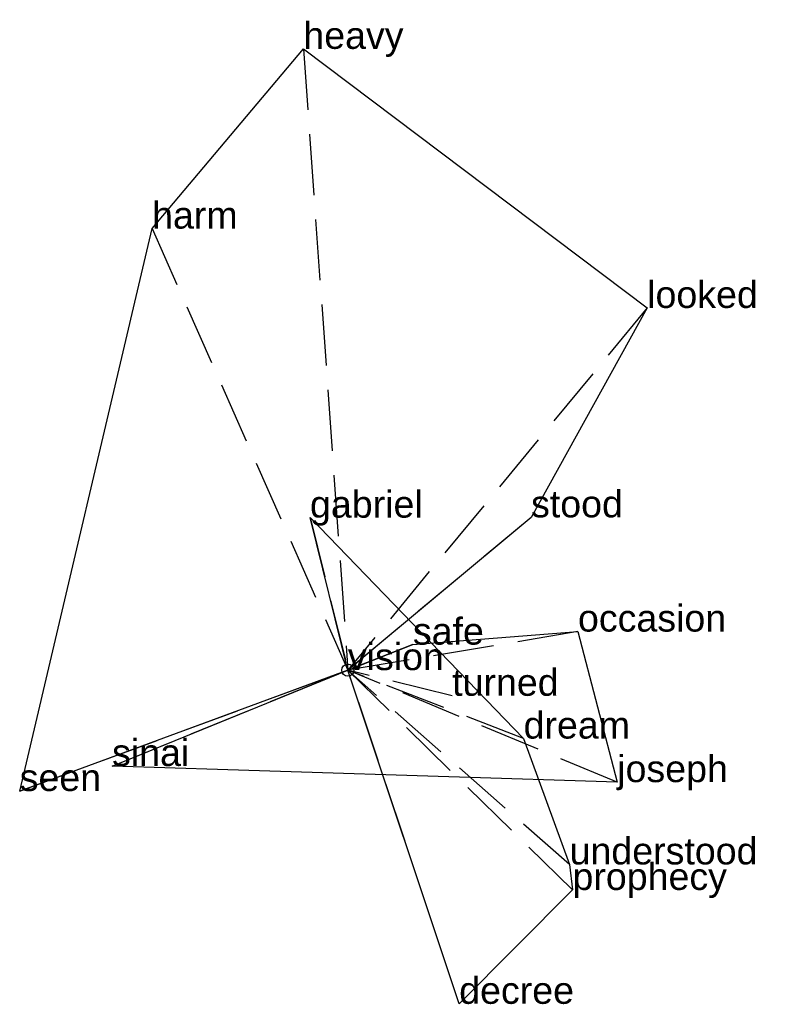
# Model space of a CAD drawing. Extents: x -1.34 to 1.71, y -1.37 to 2.66.
import ezdxf

# ---------------------------------------------------------------- set-up
doc = ezdxf.new("R2010")
doc.units = 0
doc.linetypes.add('DASHED2', pattern=[0.3, 0.25, -0.05])
for name, color, linetype in [('TEXT_nt', 1, 'CONTINUOUS'), ('TEXT_ot', 1, 'CONTINUOUS'), ('TEXT_q', 1, 'CONTINUOUS')]:
    doc.layers.add(name, color=color, linetype=linetype)
doc.styles.get("Standard").update_dxf_attribs({"font": 'arial.ttf'})

# ---------------------------------------------------------------- blocks, each defined once
blk = doc.blocks.new('ot-vision')
at = {"layer": 'LINES_ot', "linetype": 'DASHED2'}
for p in [(-0.155, 0.6242), (0, 0), (0.7191, -0.2803), (0.9073, -0.7955), (0.9191, -0.9001), (0.4555, -1.3663)]:
    blk.add_line(p, (0, 0), dxfattribs=at)
at = {"layer": 'ORIGIN_ot'}
blk.add_circle((0, 0), 0.025, dxfattribs=at)
at = {"layer": 'TEXT_ot'}
for s, p in [('gabriel', (-0.155, 0.6242)), ('vision', (0, 0)), ('dream', (0.7191, -0.2803)), ('understood', (0.9073, -0.7955)), ('prophecy', (0.9191, -0.9001)), ('decree', (0.4555, -1.3663))]:
    blk.add_text(s, height=0.11, dxfattribs=at).set_placement(p)
blk = doc.blocks.new('nt-vision')
at = {"layer": 'LINES_nt', "linetype": 'DASHED2'}
for p in [(-0.1822, 2.5436), (-0.8013, 1.8076), (1.2248, 1.4828), (0.7496, 0.6255), (-1.343, -0.495), (0, 0)]:
    blk.add_line(p, (0, 0), dxfattribs=at)
at = {"layer": 'ORIGIN_nt'}
blk.add_circle((0, 0), 0.025, dxfattribs=at)
at = {"layer": 'TEXT_nt'}
for s, p in [('heavy', (-0.1822, 2.5436)), ('harm', (-0.8013, 1.8076)), ('looked', (1.2248, 1.4828)), ('stood', (0.7496, 0.6255)), ('vision', (0, 0)), ('seen', (-1.343, -0.495))]:
    blk.add_text(s, height=0.11, dxfattribs=at).set_placement(p)
blk = doc.blocks.new('q-vision')
at = {"layer": 'LINES_q', "linetype": 'DASHED2'}
for p in [(0.9416, 0.1578), (0.2661, 0.1043), (-0.965, -0.3927), (0, 0), (0.4268, -0.1051), (1.1022, -0.4586)]:
    blk.add_line(p, (0, 0), dxfattribs=at)
at = {"layer": 'ORIGIN_q'}
blk.add_circle((0, 0), 0.025, dxfattribs=at)
at = {"layer": 'TEXT_q'}
for s, p in [('occasion', (0.9416, 0.1578)), ('safe', (0.2661, 0.1043)), ('vision', (0, 0)), ('turned', (0.4268, -0.1051)), ('sinai', (-0.965, -0.3927)), ('joseph', (1.1022, -0.4586))]:
    blk.add_text(s, height=0.11, dxfattribs=at).set_placement(p)

msp = doc.modelspace()

# ---------------------------------------------------------------- linework, layer by layer
at = {"layer": 'OUTLINE_nt', "linetype": 'CONTINUOUS'}
msp.add_polyline3d([(-1.343, -0.495, 0), (-0.8013, 1.8076, 0), (-0.1822, 2.5436, 0), (1.2248, 1.4828, 0), (0.7496, 0.6255, 0), (0, 0, 0), (-1.343, -0.495, 0)], close=True, dxfattribs=at)
at = {"layer": 'OUTLINE_ot', "linetype": 'CONTINUOUS'}
msp.add_polyline3d([(0.4555, -1.3663, 0), (0, 0, 0), (-0.155, 0.6242, 0), (0.7191, -0.2803, 0), (0.9073, -0.7955, 0), (0.9191, -0.9001, 0), (0.4555, -1.3663, 0)], close=True, dxfattribs=at)
at = {"layer": 'OUTLINE_q', "linetype": 'CONTINUOUS'}
msp.add_polyline3d([(1.1022, -0.4586, 0), (-0.965, -0.3927, 0), (0, 0, 0), (0.2661, 0.1043, 0), (0.9416, 0.1578, 0), (1.1022, -0.4586, 0)], close=True, dxfattribs=at)

# ---------------------------------------------------------------- block references
for name in ['nt-vision', 'ot-vision', 'q-vision']:
    msp.add_blockref(name, (0, 0))

doc.saveas('drawing.dxf')
